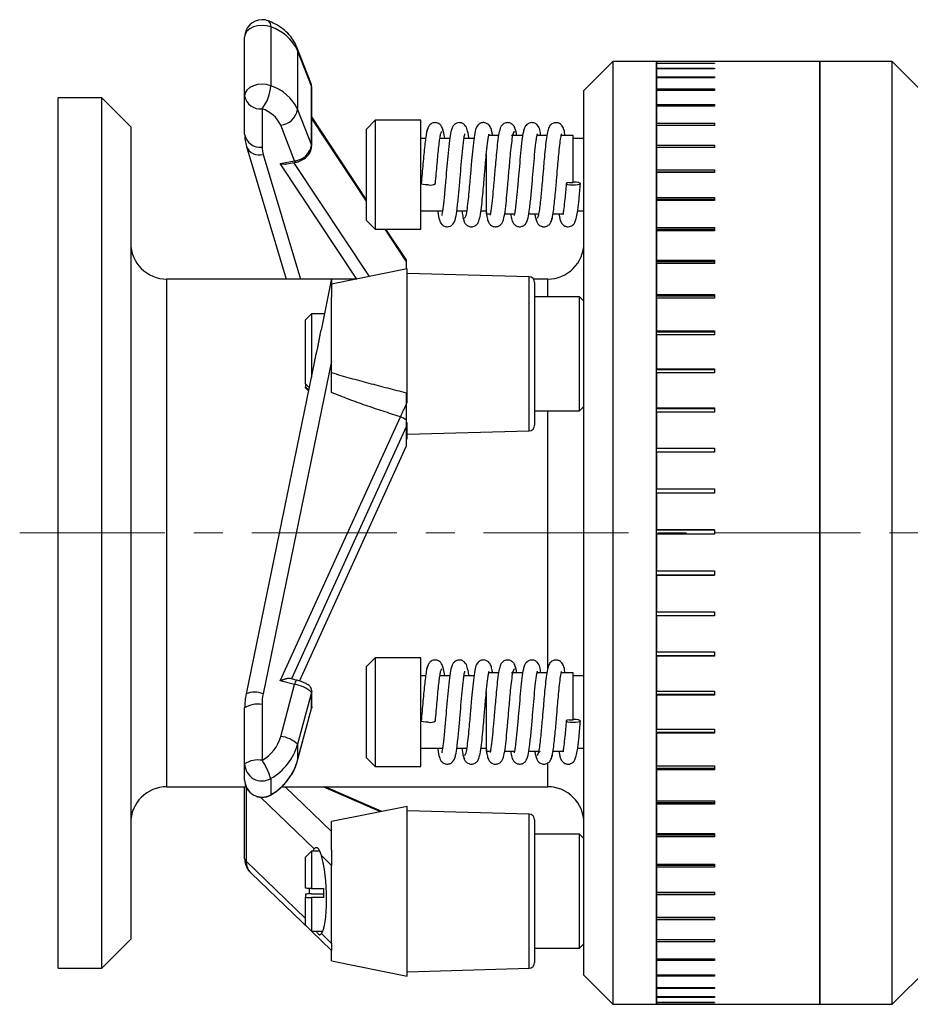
# Model space of a CAD drawing. Header units: inches. Extents: x 0.9 to 21.3, y 0.6 to 16.7.
# Tile 1 of 8: x 6.8 to 9.8, y 2.1 to 5.5. Entities that reach past the tile are written whole.
import ezdxf

# ---------------------------------------------------------------- set-up
doc = ezdxf.new("R2010")
doc.units = ezdxf.units.IN
doc.header["$MEASUREMENT"] = 0
doc.linetypes.add('CENTERX2', pattern=[0.8, 0.5, -0.1, 0.1, -0.1])

msp = doc.modelspace()

# ---------------------------------------------------------------- linework, layer by layer
at = {"color": 7, "linetype": 'Continuous', "lineweight": 25}
for p, q in [((7.6285, 5.488), (7.6285, 5.2853)), ((7.5385, 5.2504), (7.5385, 5.453)), ((7.7668, 5.2952), (7.7187, 5.4181)), ((7.7208, 5.4066), (7.7208, 5.2039)), ((7.769, 5.2836), (7.7208, 5.4066)), ((8.8085, 5.3686), (8.7085, 5.2686)), ((8.9585, 5.3686), (8.8085, 5.3686)), ((8.8085, 5.3686), (8.8085, 5.1509)), ((8.9585, 5.3686), (8.9585, 5.3633)), ((9.1584, 5.3686), (8.9585, 5.3686)), ((8.9585, 2.1186), (8.9585, 5.3686)), ((8.9585, 5.3633), (9.1584, 5.3633)), ((9.5215, 5.3686), (9.1584, 5.3686)), ((9.1584, 5.3686), (9.1584, 5.3686)), ((9.1584, 5.3633), (9.1584, 5.3621)), ((9.7715, 5.3686), (9.5215, 5.3686)), ((9.5215, 2.1186), (9.5215, 5.3686)), ((9.5215, 5.3686), (9.5215, 5.1528)), ((9.8965, 5.2436), (9.7715, 5.3686)), ((9.7715, 2.1186), (9.7715, 5.3686)), ((8.9585, 5.3621), (8.9585, 5.3458)), ((9.1584, 5.3621), (8.9585, 5.3621)), ((8.9585, 5.3458), (9.1584, 5.3458)), ((8.9585, 5.3432), (8.9585, 5.316)), ((9.1584, 5.3432), (8.9585, 5.3432)), ((9.1584, 5.3458), (9.1584, 5.3432)), ((8.9585, 5.316), (9.1584, 5.316)), ((8.9585, 5.3121), (8.9585, 5.2743)), ((9.1584, 5.3121), (8.9585, 5.3121)), ((9.1584, 5.316), (9.1584, 5.3121)), ((7.769, 5.081), (7.769, 5.2836)), ((7.7696, 5.0776), (7.7696, 5.2802)), ((8.7085, 5.0643), (8.7085, 5.2686)), ((8.9585, 5.2743), (9.1584, 5.2743)), ((8.9585, 5.2692), (8.9585, 5.2209)), ((9.1584, 5.2692), (8.9585, 5.2692)), ((9.1584, 5.2743), (9.1584, 5.2692)), ((7.0455, 5.2436), (6.8955, 5.2436)), ((6.8955, 2.2436), (6.8955, 5.2436)), ((7.1455, 5.1436), (7.0455, 5.2436)), ((7.0455, 2.2436), (7.0455, 5.2436)), ((7.5385, 5.118), (7.5385, 5.2504)), ((7.5985, 5.206), (7.5985, 5.0736)), ((7.7208, 5.2039), (7.769, 5.081)), ((8.9585, 5.2209), (9.1584, 5.2209)), ((8.9585, 5.2146), (8.9585, 5.1563)), ((9.1584, 5.2146), (8.9585, 5.2146)), ((9.1584, 5.2209), (9.1584, 5.2146)), ((7.9585, 4.8925), (7.7696, 5.1776)), ((7.9585, 4.8877), (7.7696, 5.1728)), ((7.9885, 5.1661), (7.9585, 5.1361)), ((8.146, 5.1661), (7.9885, 5.1661)), ((7.9885, 5.1661), (7.9885, 4.8849)), ((8.146, 4.7911), (8.146, 5.1661)), ((7.1455, 5.1436), (7.1455, 2.3436)), ((7.7109, 5.0263), (7.6628, 5.1493)), ((7.9585, 4.8999), (7.9585, 5.1361)), ((8.8085, 5.1509), (8.8085, 2.1186)), ((8.9585, 5.1563), (9.1584, 5.1563)), ((9.1584, 5.1488), (8.9585, 5.1488)), ((8.9585, 5.1488), (8.9585, 5.0809)), ((9.1584, 5.1563), (9.1584, 5.1488)), ((9.5215, 5.1528), (9.5215, 2.1186)), ((8.1624, 5.1036), (8.146, 5.1036)), ((8.2459, 5.1036), (8.2118, 5.1036)), ((8.3291, 5.1036), (8.295, 5.1036)), ((8.4141, 5.1136), (8.38, 5.1136)), ((8.4975, 5.1136), (8.4637, 5.1136)), ((8.5808, 5.1136), (8.5467, 5.1136)), ((8.6719, 5.1136), (8.63, 5.1136)), ((8.6719, 4.952), (8.6719, 5.1136)), ((8.7085, 5.1036), (8.6719, 5.1036)), ((7.5448, 5.0755), (7.6818, 4.6186)), ((8.7085, 2.2186), (8.7085, 5.0643)), ((8.9585, 5.0809), (9.1584, 5.0809)), ((9.1584, 5.0727), (8.9585, 5.0727)), ((8.9585, 5.0723), (8.9585, 4.9953)), ((9.1584, 5.0723), (8.9585, 5.0723)), ((9.1584, 5.0809), (9.1584, 5.0723)), ((7.6022, 5.0483), (7.7311, 4.6186)), ((7.6613, 5.0175), (7.7109, 5.0263)), ((8.3719, 4.8436), (8.3719, 5.0488)), ((7.9255, 4.6187), (7.6613, 5.0175)), ((7.6838, 5.016), (7.7144, 5.0214)), ((7.7071, 5.0202), (7.9675, 4.6272)), ((8.9585, 4.9953), (9.1584, 4.9953)), ((9.1584, 4.9953), (9.1584, 4.9857)), ((9.1584, 4.9877), (8.9585, 4.9877)), ((8.9585, 4.9857), (8.9585, 4.9003)), ((9.1584, 4.9857), (8.9585, 4.9857)), ((8.6578, 4.952), (8.6719, 4.952)), ((7.9585, 4.8211), (7.9585, 4.8999)), ((8.9585, 4.9003), (9.1584, 4.9003)), ((9.1584, 4.8932), (8.9585, 4.8932)), ((8.9585, 4.8897), (8.9585, 4.7964)), ((9.1584, 4.8897), (8.9585, 4.8897)), ((9.1584, 4.9003), (9.1584, 4.8897)), ((7.9885, 4.8849), (7.9885, 4.7911)), ((7.9585, 4.8211), (7.9885, 4.7911)), ((8.146, 4.8536), (8.2208, 4.8536)), ((8.2699, 4.8536), (8.3039, 4.8536)), ((8.2994, 4.829), (8.2994, 4.8311)), ((8.3533, 4.8536), (8.3719, 4.8536)), ((8.3709, 4.8536), (8.3719, 4.8473)), ((8.3719, 4.8436), (8.3858, 4.8436)), ((8.435, 4.8436), (8.4691, 4.8436)), ((8.5182, 4.8436), (8.5521, 4.8436)), ((8.5494, 4.829), (8.5494, 4.831)), ((8.6019, 4.8436), (8.6396, 4.8436)), ((8.6865, 4.8536), (8.7085, 4.8536)), ((7.9885, 4.7911), (8.146, 4.7911)), ((8.0954, 4.6811), (8.0225, 4.7911)), ((8.0954, 4.6858), (8.0256, 4.7911)), ((8.9585, 4.7964), (9.1584, 4.7964)), ((9.1584, 4.7899), (8.9585, 4.7899)), ((9.1584, 4.7964), (9.1584, 4.7849)), ((8.9585, 4.7849), (8.9585, 4.6845)), ((9.1584, 4.7849), (8.9585, 4.7849)), ((8.0954, 4.6858), (8.0954, 4.6811)), ((8.9585, 4.6845), (9.1584, 4.6845)), ((9.1584, 4.6845), (9.1584, 4.6722)), ((8.0985, 4.6536), (7.8385, 4.6011)), ((8.0954, 4.6811), (8.0954, 4.653)), ((8.0985, 4.1911), (8.0985, 4.6536)), ((9.1584, 4.6787), (8.9585, 4.6787)), ((8.9585, 4.6722), (8.9585, 4.5654)), ((9.1584, 4.6722), (8.9585, 4.6722)), ((7.8381, 4.6186), (7.2705, 4.6186)), ((7.2705, 2.8686), (7.2705, 4.6186)), ((7.8385, 4.6203), (7.802, 4.4431)), ((7.8385, 4.6201), (7.8385, 4.5565)), ((7.9252, 4.6186), (7.8385, 4.6186)), ((8.5191, 4.6267), (8.0985, 4.6386)), ((8.5191, 4.0956), (8.5191, 4.6267)), ((8.5835, 4.6186), (8.5345, 4.6186)), ((8.5835, 4.5576), (8.5835, 4.6186)), ((8.5385, 4.6067), (8.5385, 4.1206)), ((7.8385, 4.2963), (7.8385, 4.5565)), ((8.6935, 4.5576), (8.5385, 4.5576)), ((8.7085, 4.5426), (8.6935, 4.5576)), ((8.6935, 4.1646), (8.6935, 4.5576)), ((8.9585, 4.5654), (9.1584, 4.5654)), ((9.1584, 4.5604), (8.9585, 4.5604)), ((8.9585, 4.5525), (8.9585, 4.4401)), ((9.1584, 4.5525), (8.9585, 4.5525)), ((9.1584, 4.5654), (9.1584, 4.5525)), ((7.7685, 4.4986), (7.7485, 4.4786)), ((7.8134, 4.4986), (7.7685, 4.4986)), ((7.7685, 4.4986), (7.7685, 4.2807)), ((7.7485, 4.2571), (7.7485, 4.4786)), ((8.9585, 4.4401), (9.1584, 4.4401)), ((9.1584, 4.4359), (8.9585, 4.4359)), ((8.9585, 4.4265), (8.9585, 4.3095)), ((9.1584, 4.4265), (8.9585, 4.4265)), ((9.1584, 4.4401), (9.1584, 4.4265)), ((7.7798, 4.3356), (7.5435, 3.1892)), ((7.8385, 4.3353), (7.6022, 3.1892)), ((8.9585, 4.3095), (9.1584, 4.3095)), ((9.1584, 4.3061), (8.9585, 4.3061)), ((8.9585, 4.2954), (8.9585, 4.1746)), ((9.1584, 4.2954), (8.9585, 4.2954)), ((9.1584, 4.3095), (9.1584, 4.2954)), ((7.7485, 4.2571), (7.7485, 4.2464)), ((7.7485, 4.2436), (7.7485, 4.2464)), ((7.7485, 4.2436), (7.7587, 4.2334)), ((8.6935, 4.1646), (8.7085, 4.1796)), ((7.6613, 3.234), (8.0756, 4.1439)), ((8.5385, 4.1646), (8.6935, 4.1646)), ((8.5835, 3.2739), (8.5835, 4.1646)), ((8.9585, 4.1746), (9.1584, 4.1746)), ((9.1584, 4.172), (8.9585, 4.172)), ((8.9585, 4.1601), (8.9585, 4.0364)), ((9.1584, 4.1601), (8.9585, 4.1601)), ((9.1584, 4.1746), (9.1584, 4.1601)), ((8.0954, 4.1091), (7.7, 3.2406)), ((8.0954, 4.1335), (8.0954, 4.1091)), ((8.0954, 4.1091), (8.0954, 4.0753)), ((8.0985, 4.0747), (8.0985, 4.1241)), ((8.5385, 4.1206), (8.5385, 4.1156)), ((8.0954, 4.0753), (8.0954, 4.0415)), ((8.0985, 4.0836), (8.5191, 4.0956)), ((8.0985, 4.0686), (8.0985, 4.0747)), ((7.7273, 3.233), (8.0954, 4.0415)), ((7.7274, 3.233), (8.0954, 4.0412)), ((8.0954, 4.0692), (8.0985, 4.0686)), ((8.9585, 4.0364), (9.1584, 4.0364)), ((9.1584, 4.0346), (8.9585, 4.0346)), ((8.9585, 4.0216), (8.9585, 3.896)), ((9.1584, 4.0216), (8.9585, 4.0216)), ((9.1584, 4.0364), (9.1584, 4.0216)), ((8.9585, 3.896), (9.1584, 3.896)), ((9.1584, 3.8951), (8.9585, 3.8951)), ((8.9585, 3.881), (8.9585, 3.7544)), ((9.1584, 3.881), (8.9585, 3.881)), ((9.1584, 3.896), (9.1584, 3.881)), ((8.9585, 3.7544), (9.1584, 3.7544)), ((9.1584, 3.7544), (8.9585, 3.7544)), ((8.9585, 3.7394), (8.9585, 3.6127)), ((9.1584, 3.7394), (8.9585, 3.7394)), ((9.1584, 3.7544), (9.1584, 3.7394)), ((8.9585, 3.6127), (9.1584, 3.6127)), ((8.9585, 3.5986), (9.1584, 3.5986)), ((9.1584, 3.6127), (9.1584, 3.5978)), ((8.9585, 3.5978), (8.9585, 3.4721)), ((9.1584, 3.5978), (8.9585, 3.5978)), ((8.9585, 3.4721), (9.1584, 3.4721)), ((9.1584, 3.4721), (9.1584, 3.4573)), ((8.9585, 3.459), (9.1584, 3.459)), ((8.9585, 3.4573), (8.9585, 3.3335)), ((9.1584, 3.4573), (8.9585, 3.4573)), ((8.9585, 3.3335), (9.1584, 3.3335)), ((9.1584, 3.3335), (9.1584, 3.319)), ((7.9885, 3.3136), (7.9585, 3.2836)), ((8.146, 3.3136), (7.9885, 3.3136)), ((7.9885, 3.3136), (7.9885, 3.0324)), ((8.146, 2.9386), (8.146, 3.3136)), ((8.9585, 3.3215), (9.1584, 3.3215)), ((8.9585, 3.319), (8.9585, 3.198)), ((9.1584, 3.319), (8.9585, 3.319)), ((7.9585, 3.0474), (7.9585, 3.2836)), ((8.4141, 3.2611), (8.38, 3.2611)), ((8.4975, 3.2611), (8.4637, 3.2611)), ((8.5808, 3.2611), (8.5467, 3.2611)), ((8.6719, 3.2611), (8.63, 3.2611)), ((8.6719, 3.0995), (8.6719, 3.2611)), ((7.7109, 3.2212), (7.6613, 3.234)), ((7.7159, 3.2365), (7.6954, 3.2418)), ((8.1624, 3.2511), (8.146, 3.2511)), ((8.2459, 3.2511), (8.2118, 3.2511)), ((8.3291, 3.2511), (8.295, 3.2511)), ((8.7085, 3.2511), (8.6719, 3.2511)), ((7.6628, 3.0423), (7.7109, 3.2212)), ((7.769, 3.1941), (7.7208, 3.0152)), ((7.769, 3.1386), (7.769, 3.1941)), ((7.7696, 3.1436), (7.7696, 3.199)), ((8.3719, 2.9911), (8.3719, 3.1963)), ((8.9585, 3.198), (9.1584, 3.198)), ((9.1584, 3.198), (9.1584, 3.1839)), ((7.5435, 3.1892), (7.5434, 3.1887)), ((8.9585, 3.1873), (9.1584, 3.1873)), ((8.9585, 3.1839), (8.9585, 3.0666)), ((9.1584, 3.1839), (8.9585, 3.1839)), ((7.5385, 2.9476), (7.5385, 3.1402)), ((7.5985, 3.1524), (7.5985, 2.9598)), ((7.7208, 2.9598), (7.769, 3.1386)), ((7.7208, 2.9591), (7.7689, 3.138)), ((7.7689, 3.138), (7.769, 3.1386)), ((8.6578, 3.0995), (8.6719, 3.0995)), ((8.9585, 3.0666), (9.1584, 3.0666)), ((8.9585, 3.0572), (9.1584, 3.0572)), ((9.1584, 3.0666), (9.1584, 3.053)), ((7.9585, 2.9686), (7.9585, 3.0474)), ((7.9885, 3.0324), (7.9885, 2.9386)), ((8.9585, 3.053), (8.9585, 2.9405)), ((9.1584, 3.053), (8.9585, 3.053)), ((7.7208, 3.0152), (7.7208, 2.9598)), ((8.146, 3.0011), (8.2208, 3.0011)), ((8.2699, 3.0011), (8.3039, 3.0011)), ((8.3533, 3.0011), (8.3719, 3.0011)), ((8.3709, 3.0011), (8.3719, 2.9948)), ((8.3719, 2.9911), (8.3858, 2.9911)), ((8.435, 2.9911), (8.4691, 2.9911)), ((8.5182, 2.9911), (8.5521, 2.9911)), ((8.6019, 2.9911), (8.6396, 2.9911)), ((8.6865, 3.0011), (8.7085, 3.0011)), ((7.7208, 2.9591), (7.7208, 2.9598)), ((7.9585, 2.9686), (7.9885, 2.9386)), ((8.2994, 2.9765), (8.2994, 2.9786)), ((7.5385, 2.8922), (7.5385, 2.9476)), ((7.9885, 2.9386), (8.146, 2.9386)), ((8.5835, 2.8686), (8.5835, 2.9493)), ((8.9585, 2.9405), (9.1584, 2.9405)), ((8.9585, 2.9324), (9.1584, 2.9324)), ((8.9585, 2.9275), (8.9585, 2.8204)), ((9.1584, 2.9275), (8.9585, 2.9275)), ((9.1584, 2.9405), (9.1584, 2.9275)), ((7.6285, 2.8968), (7.6285, 2.8413)), ((7.2705, 2.8686), (7.5433, 2.8686)), ((7.5385, 2.6213), (7.5385, 2.8686)), ((7.5434, 2.8683), (7.5434, 2.6117)), ((7.6657, 2.8686), (8.5835, 2.8686)), ((7.6783, 2.8686), (7.8385, 2.7149)), ((8.0069, 2.7826), (7.809, 2.8686)), ((8.012, 2.7837), (7.8165, 2.8686)), ((7.7785, 2.6548), (7.5935, 2.8324)), ((7.6281, 2.84), (7.6285, 2.8413)), ((8.9585, 2.8204), (9.1584, 2.8204)), ((9.1584, 2.8204), (9.1584, 2.8081)), ((8.0985, 2.8011), (7.8385, 2.7486)), ((8.0985, 2.2161), (8.0985, 2.8011)), ((8.5191, 2.7742), (8.0985, 2.7861)), ((8.9585, 2.8138), (9.1584, 2.8138)), ((8.9585, 2.8081), (8.9585, 2.7074)), ((9.1584, 2.8081), (8.9585, 2.8081)), ((8.5191, 2.4572), (8.5191, 2.7742)), ((8.5385, 2.7542), (8.5385, 2.2631)), ((7.8385, 2.6497), (7.8385, 2.7486)), ((8.6935, 2.7051), (8.5385, 2.7051)), ((8.7085, 2.6901), (8.6935, 2.7051)), ((8.6935, 2.7049), (8.6935, 2.7051)), ((8.6935, 2.3121), (8.6935, 2.7049)), ((8.9585, 2.7074), (9.1584, 2.7074)), ((8.9585, 2.7023), (9.1584, 2.7023)), ((8.9585, 2.6959), (8.9585, 2.6022)), ((9.1584, 2.6959), (8.9585, 2.6959)), ((9.1584, 2.7074), (9.1584, 2.6959)), ((7.8385, 2.6497), (7.8385, 2.5973)), ((7.7685, 2.6461), (7.7485, 2.6261)), ((7.7485, 2.5186), (7.7485, 2.6261)), ((7.798, 2.6461), (7.7685, 2.6461)), ((7.7685, 2.6461), (7.7685, 2.5177)), ((7.8385, 2.5973), (7.8032, 2.6312)), ((7.5434, 2.6117), (7.7485, 2.4148)), ((7.8385, 2.5051), (7.8385, 2.5973)), ((8.9585, 2.6022), (9.1584, 2.6022)), ((8.9585, 2.5986), (9.1584, 2.5986)), ((8.9585, 2.5916), (8.9585, 2.5057)), ((9.1584, 2.5916), (8.9585, 2.5916)), ((9.1584, 2.6022), (9.1584, 2.5916)), ((7.5607, 2.5707), (7.7654, 2.3742)), ((7.7685, 2.5177), (7.811, 2.5177)), ((7.811, 2.4865), (7.811, 2.5177)), ((7.7485, 2.4986), (7.7485, 2.4874)), ((7.7485, 2.3911), (7.7485, 2.4874)), ((7.7685, 2.4996), (7.811, 2.4996)), ((7.811, 2.4865), (7.7685, 2.4865)), ((7.7685, 2.4865), (7.7685, 2.3711)), ((7.8385, 2.4206), (7.8385, 2.5051)), ((8.9585, 2.5057), (9.1584, 2.5057)), ((8.9585, 2.5037), (9.1584, 2.5037)), ((8.9585, 2.4961), (8.9585, 2.4187)), ((9.1584, 2.4961), (8.9585, 2.4961)), ((9.1584, 2.5057), (9.1584, 2.4961)), ((8.5191, 2.2431), (8.5191, 2.4572)), ((7.8385, 2.3285), (7.8385, 2.4206)), ((8.9585, 2.4187), (9.1584, 2.4187)), ((8.9585, 2.4182), (9.1584, 2.4182)), ((8.9585, 2.4101), (8.9585, 2.3417)), ((9.1584, 2.4101), (8.9585, 2.4101)), ((9.1584, 2.4187), (9.1584, 2.4101)), ((7.7485, 2.3911), (7.7685, 2.3711)), ((7.0455, 2.2436), (7.1455, 2.3436)), ((7.7685, 2.3711), (7.8081, 2.3711)), ((7.7686, 2.3711), (7.8385, 2.304)), ((7.8032, 2.3624), (7.8385, 2.3285)), ((7.8385, 2.3285), (7.8385, 2.3043)), ((8.5385, 2.3121), (8.6935, 2.3121)), ((8.6935, 2.3121), (8.7085, 2.3271)), ((8.9585, 2.3417), (9.1584, 2.3417)), ((8.9585, 2.3342), (8.9585, 2.2755)), ((9.1584, 2.3342), (8.9585, 2.3342)), ((9.1584, 2.3417), (9.1584, 2.3342)), ((7.8385, 2.2686), (7.8385, 2.3043)), ((8.9585, 2.2755), (9.1584, 2.2755)), ((9.1584, 2.2755), (9.1584, 2.2691)), ((6.8955, 2.2436), (7.0455, 2.2436)), ((7.8385, 2.2686), (8.0985, 2.2161)), ((8.0985, 2.2311), (8.5191, 2.2431)), ((8.9585, 2.2691), (8.9585, 2.2203)), ((9.1584, 2.2691), (8.9585, 2.2691)), ((9.7715, 2.1186), (9.8965, 2.2436)), ((8.7085, 2.2186), (8.8085, 2.1186)), ((8.9585, 2.2203), (9.1584, 2.2203)), ((8.9585, 2.2152), (8.9585, 2.1768)), ((9.1584, 2.2152), (8.9585, 2.2152)), ((9.1584, 2.2203), (9.1584, 2.2152)), ((8.9585, 2.1768), (9.1584, 2.1768)), ((8.9585, 2.1729), (8.9585, 2.1452)), ((9.1584, 2.1729), (8.9585, 2.1729)), ((9.1584, 2.1768), (9.1584, 2.1729)), ((8.9585, 2.1452), (9.1584, 2.1452)), ((8.9585, 2.1426), (8.9585, 2.1258)), ((9.1584, 2.1426), (8.9585, 2.1426)), ((9.1584, 2.1452), (9.1584, 2.1426)), ((8.8085, 2.1186), (8.9585, 2.1186)), ((8.9585, 2.1258), (9.1584, 2.1258)), ((8.9585, 2.1244), (8.9585, 2.1186)), ((9.1584, 2.1244), (8.9585, 2.1244)), ((9.1584, 2.1186), (8.9585, 2.1186)), ((8.9585, 2.1186), (9.1584, 2.1186)), ((9.1584, 2.1258), (9.1584, 2.1244)), ((9.1584, 2.1186), (9.5215, 2.1186)), ((9.1584, 2.1186), (9.1584, 2.1186)), ((9.5215, 2.1186), (9.7715, 2.1186))]:
    msp.add_line(p, q, dxfattribs=at)
at = {"color": 7, "linetype": 'CENTERX2', "lineweight": 18}
msp.add_line((6.7627, 3.7436), (11.3643, 3.7436), dxfattribs=at)
at = {"color": 7, "linetype": 'Continuous', "lineweight": 25, "flags": 128}
for points in [[(7.6285, 5.488), (7.6141, 5.492), (7.5985, 5.4934), (7.583, 5.492), (7.5685, 5.488), (7.5561, 5.4816), (7.5465, 5.4732), (7.5405, 5.4635), (7.5385, 5.453)], [(7.7208, 5.4066), (7.7197, 5.415), (7.7187, 5.4182)], [(7.6285, 5.2853), (7.6141, 5.2894), (7.5985, 5.2908), (7.583, 5.2894), (7.5685, 5.2854), (7.5561, 5.279), (7.5465, 5.2706), (7.5405, 5.2608), (7.5385, 5.2504)], [(7.769, 5.2836), (7.7678, 5.2921), (7.7668, 5.2952)], [(7.7696, 5.2802), (7.7696, 5.281), (7.769, 5.2836)], [(7.7696, 5.0776), (7.7696, 5.0784), (7.769, 5.081)], [(7.7144, 5.0214), (7.7138, 5.0216), (7.7129, 5.0225), (7.7119, 5.0241), (7.7109, 5.0263)], [(8.1719, 4.9433), (8.1626, 4.9436), (8.1546, 4.9447), (8.1493, 4.9462), (8.1474, 4.9481), (8.1474, 4.9482)], [(8.6578, 4.952), (8.6511, 4.9506), (8.6477, 4.9488), (8.6483, 4.9468), (8.6527, 4.9451), (8.6602, 4.9439), (8.6696, 4.9433), (8.6794, 4.9435), (8.688, 4.9444), (8.694, 4.946), (8.6964, 4.9479), (8.6949, 4.9498), (8.6897, 4.9514), (8.6816, 4.9525), (8.6719, 4.9529)], [(7.7696, 3.1992), (7.7696, 3.1978), (7.769, 3.1941)], [(7.7696, 3.1436), (7.7696, 3.1424), (7.769, 3.1386)], [(8.1719, 3.0908), (8.1626, 3.0911), (8.1546, 3.0922), (8.1493, 3.0937), (8.1474, 3.0956), (8.1474, 3.0957)], [(8.6578, 3.0995), (8.6511, 3.0981), (8.6477, 3.0963), (8.6483, 3.0943), (8.6527, 3.0926), (8.6602, 3.0914), (8.6696, 3.0908), (8.6794, 3.091), (8.688, 3.0919), (8.694, 3.0935), (8.6964, 3.0954), (8.6949, 3.0973), (8.6897, 3.0989), (8.6816, 3.1), (8.6719, 3.1004)]]:
    msp.add_lwpolyline(points, dxfattribs=at)
at = {"color": 7, "linetype": 'Continuous', "lineweight": 25}
for centre, radius, start, end in [((7.5985, 5.453), 0.06, 90, 180), ((7.5985, 5.453), 0.06, 68.7136, 90), ((7.608, 5.492), 0.021, 349.0519, 54.051), ((7.5803, 5.3403), 0.1554, 25.2593, 71.9135), ((7.4907, 5.2922), 0.138, 321.3481, 357.1482), ((7.5803, 5.1376), 0.1554, 25.2593, 71.9135), ((7.5917, 5.2596), 0.054, 189.8002, 277.2315), ((7.5649, 5.1031), 0.1083, 25.2593, 71.9135), ((7.6564, 5.2142), 0.0652, 275.6135, 350.9721), ((7.5917, 5.1272), 0.054, 189.8002, 277.2315), ((7.5891, 5.0949), 0.0484, 203.6934, 285.7522), ((7.6864, 5.0738), 0.0879, 180.0782, 196.81), ((7.7046, 5.0912), 0.0652, 275.6135, 350.9721), ((8.1778, 4.9782), 0.0354, 260.4473, 301.7557), ((7.2705, 4.7436), 0.125, 180, 270), ((8.5835, 4.7436), 0.125, 270, 0), ((8.5185, 4.6067), 0.02, 0, 88.3727), ((8.0233, 4.0215), 0.1332, 57.2282, 66.8488), ((8.5185, 4.1156), 0.02, 271.6273, 0), ((7.7933, 3.2028), 0.0844, 156.4539, 167.4156), ((7.5729, 3.115), 0.0798, 68.429, 111.6245), ((7.6993, 3.1206), 0.1012, 46.5173, 83.3924), ((7.7784, 3.1402), 0.2399, 168.3496, 179.9981), ((7.7808, 3.1524), 0.1824, 168.3496, 179.9981), ((7.5841, 3.0691), 0.0845, 80.1943, 122.6839), ((8.1778, 3.1257), 0.0354, 260.4473, 301.7557), ((7.532, 3.0779), 0.1356, 299.3676, 344.7767), ((7.6512, 2.9417), 0.1012, 46.5173, 83.3924), ((7.5332, 3.0663), 0.1945, 299.3676, 344.7767), ((7.5841, 2.8765), 0.0845, 80.1943, 122.6839), ((7.385, 2.8192), 0.2556, 17.6589, 33.3555), ((7.5332, 3.0108), 0.1945, 299.3676, 344.7767), ((7.5985, 2.9487), 0.06, 180.992, 300.1019), ((7.5985, 2.8922), 0.06, 180, 299.5462), ((7.5985, 2.8932), 0.06, 180.992, 300.1019), ((7.2705, 2.7436), 0.125, 90, 180), ((8.5835, 2.7436), 0.125, 0, 90), ((8.5185, 2.7542), 0.02, 0, 88.3727), ((7.5521, 2.6222), 0.0137, 184.047, 230.5134), ((7.6, 2.6114), 0.0566, 179.6906, 225.9947), ((8.5185, 2.2631), 0.02, 271.6273, 0)]:
    msp.add_arc(centre, radius, start, end, dxfattribs=at)
for start_param, end_param in [(0.216349, 0.403089), (3.357941, 5.660734), (1.497518, 1.625255)]:
    msp.add_ellipse((7.7908, 2.5086), major_axis=(-0.0061, 0.15), ratio=0.197728, start_param=start_param, end_param=end_param, dxfattribs=at)
for points, knots in [([(7.7187, 5.4181), (7.7159, 5.4244), (7.7091, 5.4396), (7.6929, 5.4612), (7.6702, 5.4822), (7.6455, 5.4982), (7.6277, 5.5057), (7.6203, 5.5089)], [0, 0, 0, 0, 0.154933, 0.37468, 0.59941, 0.832167, 1, 1, 1, 1]), ([(7.7696, 5.2802), (7.7695, 5.2843), (7.7694, 5.2898), (7.7667, 5.2944), (7.766, 5.2956)], [0, 0, 0, 0, 0.741096, 1, 1, 1, 1]), ([(8.1716, 5.1393), (8.1705, 5.1383), (8.1684, 5.1362), (8.1654, 5.1234), (8.1623, 5.1043), (8.1593, 5.0791), (8.1563, 5.0495), (8.1533, 5.0166), (8.1504, 4.9821), (8.1484, 4.9595), (8.1474, 4.9482)], [0, 0, 0, 0, 0.12716, 0.253683, 0.379558, 0.504821, 0.629487, 0.753517, 0.877081, 1, 1, 1, 1]), ([(8.2232, 5.1288), (8.2221, 5.1345), (8.2202, 5.1439), (8.2103, 5.1544), (8.1986, 5.159), (8.1854, 5.1572), (8.175, 5.1494), (8.1692, 5.139), (8.1681, 5.132), (8.1676, 5.1287)], [0, 0, 0, 0, 0.203437, 0.32908, 0.469781, 0.61699, 0.758537, 0.886466, 1, 1, 1, 1]), ([(8.1964, 4.948), (8.1974, 4.9594), (8.1994, 4.9821), (8.2023, 5.016), (8.2052, 5.0477), (8.208, 5.0757), (8.2108, 5.0988), (8.2136, 5.1157), (8.2164, 5.1262), (8.2182, 5.1271), (8.2191, 5.1275)], [0, 0, 0, 0, 0.127237, 0.25396, 0.379931, 0.505313, 0.630027, 0.754048, 0.877381, 1, 1, 1, 1]), ([(8.3117, 5.1036), (8.3116, 5.1046), (8.3099, 5.1185), (8.307, 5.1316), (8.3017, 5.1471), (8.2899, 5.1565), (8.279, 5.1587), (8.2709, 5.1572), (8.2637, 5.1537), (8.2574, 5.1478), (8.2524, 5.1383), (8.249, 5.1251), (8.2446, 5.0975), (8.2402, 5.0557), (8.2359, 5.0085), (8.2318, 4.9596), (8.2274, 4.9095), (8.2236, 4.8728), (8.2206, 4.8518), (8.2191, 4.8427), (8.218, 4.8384), (8.2181, 4.8383), (8.2181, 4.8382)], [0, 0, 0, 0, 0.006627, 0.094624, 0.158436, 0.183788, 0.206082, 0.221738, 0.231547, 0.253615, 0.285477, 0.344524, 0.432001, 0.522892, 0.604762, 0.682121, 0.76935, 0.867095, 0.9151, 0.95449, 0.985365, 1, 1, 1, 1]), ([(8.2283, 5.1036), (8.227, 5.1125), (8.224, 5.1331), (8.2209, 5.1371), (8.2192, 5.1394)], [0, 0, 0, 0, 0.429614, 1, 1, 1, 1]), ([(8.3932, 5.1136), (8.3925, 5.1184), (8.3907, 5.1303), (8.3882, 5.1387), (8.3833, 5.1479), (8.3771, 5.1537), (8.3699, 5.1572), (8.3619, 5.1588), (8.351, 5.1565), (8.339, 5.147), (8.3338, 5.1322), (8.3294, 5.1087), (8.325, 5.0709), (8.3216, 5.0348), (8.3192, 5.007), (8.3173, 4.9848), (8.315, 4.9582), (8.3122, 4.9265), (8.309, 4.892), (8.3052, 4.8595), (8.301, 4.8339), (8.2982, 4.8312), (8.2967, 4.8298)], [0, 0, 0, 0, 0.037717, 0.09474, 0.124797, 0.145643, 0.155112, 0.17045, 0.192508, 0.217012, 0.278351, 0.363945, 0.450837, 0.525351, 0.558199, 0.592153, 0.635926, 0.689678, 0.753236, 0.826355, 0.908731, 1, 1, 1, 1]), ([(8.3725, 4.8436), (8.3732, 4.8391), (8.375, 4.8275), (8.3774, 4.8191), (8.3824, 4.8094), (8.3887, 4.8035), (8.3959, 4.8), (8.404, 4.7985), (8.4149, 4.8007), (8.4267, 4.8101), (8.432, 4.825), (8.4364, 4.8486), (8.4408, 4.8862), (8.4442, 4.9221), (8.4466, 4.9498), (8.4485, 4.972), (8.4508, 4.9986), (8.4535, 5.0303), (8.4568, 5.0648), (8.4606, 5.0974), (8.4647, 5.1232), (8.4676, 5.126), (8.4691, 5.1275)], [0, 0, 0, 0, 0.035441, 0.092865, 0.123851, 0.145312, 0.154851, 0.170077, 0.191758, 0.216413, 0.278471, 0.364049, 0.450581, 0.524901, 0.557712, 0.591728, 0.635577, 0.689399, 0.753023, 0.826208, 0.908653, 1, 1, 1, 1]), ([(8.418, 5.131), (8.4175, 5.1299), (8.4153, 5.1258), (8.4119, 5.1016), (8.408, 5.067), (8.4046, 5.0306), (8.4017, 4.9981), (8.3994, 4.9712), (8.3975, 4.9488), (8.3951, 4.9212), (8.3918, 4.8866), (8.3882, 4.858), (8.386, 4.8436), (8.3845, 4.8387), (8.3852, 4.8394), (8.3853, 4.8395)], [0, 0, 0, 0, 0.047989, 0.176793, 0.289437, 0.386244, 0.467456, 0.533292, 0.584323, 0.633676, 0.744811, 0.871988, 0.936229, 0.990505, 1, 1, 1, 1]), ([(8.4732, 5.1288), (8.4721, 5.1345), (8.4702, 5.1439), (8.4603, 5.1544), (8.4486, 5.159), (8.4354, 5.1572), (8.425, 5.1494), (8.4192, 5.139), (8.4181, 5.132), (8.4176, 5.1287)], [0, 0, 0, 0, 0.20343, 0.3290699, 0.469768, 0.6169768, 0.7585262, 0.8864589, 1, 1, 1, 1]), ([(8.4664, 5.1282), (8.4665, 5.127), (8.4668, 5.1247), (8.4648, 5.1188), (8.4606, 5.1151), (8.4584, 5.1132)], [0, 0, 0, 0, 0.314893, 0.650811, 1, 1, 1, 1]), ([(8.56, 5.1136), (8.5588, 5.1207), (8.5564, 5.1346), (8.5517, 5.147), (8.5399, 5.1565), (8.529, 5.1587), (8.5209, 5.1572), (8.5137, 5.1537), (8.5074, 5.1478), (8.5024, 5.1383), (8.499, 5.1251), (8.4946, 5.0975), (8.4902, 5.0557), (8.4859, 5.0085), (8.4818, 4.9596), (8.4774, 4.9095), (8.4736, 4.8728), (8.4706, 4.8518), (8.4691, 4.8427), (8.468, 4.8384), (8.4681, 4.8383), (8.4681, 4.8382)], [0, 0, 0, 0, 0.067116, 0.132868, 0.15899, 0.181961, 0.198092, 0.208199, 0.230938, 0.263768, 0.324609, 0.414744, 0.508397, 0.592755, 0.672465, 0.762343, 0.863058, 0.912521, 0.953108, 0.984921, 1, 1, 1, 1]), ([(8.4767, 5.1136), (8.4759, 5.1185), (8.4735, 5.1348), (8.4709, 5.1375), (8.4692, 5.1394)], [0, 0, 0, 0, 0.302225, 1, 1, 1, 1]), ([(8.6434, 5.1136), (8.6429, 5.1167), (8.6407, 5.1311), (8.6395, 5.1383), (8.631, 5.1503), (8.6244, 5.1555), (8.615, 5.1586), (8.605, 5.1577), (8.5934, 5.1518), (8.5862, 5.1401), (8.5822, 5.1245), (8.5784, 5.1005), (8.5747, 5.0678), (8.5715, 5.0335), (8.5683, 4.9972), (8.5646, 4.9532), (8.5608, 4.9104), (8.5571, 4.8752), (8.5539, 4.8506), (8.5503, 4.8324), (8.5479, 4.8307), (8.5467, 4.8298)], [0, 0, 0, 0, 0.023958, 0.112102, 0.132216, 0.148719, 0.168746, 0.185995, 0.205549, 0.250464, 0.310407, 0.385375, 0.455639, 0.517483, 0.571432, 0.638826, 0.733112, 0.790382, 0.85408, 0.924026, 1, 1, 1, 1]), ([(7.5385, 5.118), (7.5388, 5.1109), (7.5393, 5.0965), (7.5429, 5.0825), (7.5448, 5.0755)], [0, 0, 0, 0, 0.497483, 1, 1, 1, 1]), ([(8.2041, 4.8536), (8.2042, 4.8526), (8.2059, 4.8386), (8.2088, 4.8256), (8.214, 4.8101), (8.226, 4.8007), (8.2369, 4.7985), (8.2449, 4.8001), (8.2521, 4.8035), (8.2583, 4.8094), (8.2632, 4.8184), (8.2667, 4.8314), (8.2713, 4.8598), (8.2759, 4.9042), (8.2804, 4.9545), (8.2845, 5.0033), (8.2887, 5.0501), (8.2923, 5.0842), (8.2951, 5.1047), (8.2967, 5.1143), (8.2979, 5.1189), (8.2978, 5.1191), (8.2978, 5.1192)], [0, 0, 0, 0, 0.006739, 0.094881, 0.158046, 0.18328, 0.205993, 0.221788, 0.231538, 0.253006, 0.283957, 0.342678, 0.430835, 0.529061, 0.616448, 0.693952, 0.774905, 0.864959, 0.912087, 0.952054, 0.98361, 1, 1, 1, 1]), ([(8.3477, 4.8261), (8.3483, 4.8272), (8.3504, 4.8312), (8.3538, 4.8551), (8.3578, 4.8896), (8.3612, 4.9259), (8.364, 4.9584), (8.3663, 4.9853), (8.3682, 5.0077), (8.3707, 5.0353), (8.374, 5.0701), (8.3775, 5.0989), (8.3798, 5.1135), (8.3813, 5.1184), (8.3806, 5.1178), (8.3805, 5.1177)], [0, 0, 0, 0, 0.04731, 0.175926, 0.288415, 0.385104, 0.466238, 0.532037, 0.583045, 0.632314, 0.743426, 0.87077, 0.935215, 0.989485, 1, 1, 1, 1]), ([(8.4559, 4.8436), (8.4571, 4.8365), (8.4594, 4.8226), (8.464, 4.8102), (8.476, 4.8007), (8.4869, 4.7985), (8.4949, 4.8001), (8.5021, 4.8035), (8.5083, 4.8094), (8.5132, 4.8184), (8.5167, 4.8314), (8.5213, 4.8598), (8.5259, 4.9042), (8.5304, 4.9545), (8.5345, 5.0033), (8.5387, 5.0501), (8.5423, 5.0842), (8.5451, 5.1047), (8.5467, 5.1143), (8.5479, 5.1189), (8.5478, 5.1191), (8.5478, 5.1192)], [0, 0, 0, 0, 0.0674044, 0.1324862, 0.158486, 0.1818899, 0.198164, 0.208211, 0.23033, 0.2622209, 0.3227237, 0.4135566, 0.5147636, 0.6048031, 0.6846596, 0.7680701, 0.860858, 0.9094174, 0.9505976, 0.9831117, 1, 1, 1, 1]), ([(8.5942, 4.8178), (8.5956, 4.8197), (8.5984, 4.8232), (8.6023, 4.8445), (8.6058, 4.8715), (8.6089, 4.9014), (8.6116, 4.9306), (8.6144, 4.9633), (8.6173, 4.9974), (8.6205, 5.0336), (8.6237, 5.0667), (8.6271, 5.0963), (8.6297, 5.113), (8.6311, 5.1182), (8.6306, 5.1179), (8.6305, 5.1178)], [0, 0, 0, 0, 0.110054, 0.209819, 0.299516, 0.379326, 0.449431, 0.50994, 0.602415, 0.675903, 0.75959, 0.853382, 0.949765, 0.98985, 1, 1, 1, 1]), ([(7.7144, 5.0214), (7.7181, 5.0223), (7.7285, 5.0246), (7.7445, 5.0328), (7.7589, 5.0462), (7.7679, 5.0617), (7.7691, 5.0725), (7.7696, 5.0776)], [0, 0, 0, 0, 0.130013, 0.360412, 0.596161, 0.809106, 1, 1, 1, 1]), ([(7.6613, 5.0175), (7.6614, 5.0175), (7.664, 5.0169), (7.6691, 5.0158), (7.6761, 5.0154), (7.681, 5.0155), (7.6833, 5.016), (7.6838, 5.0161)], [0, 0, 0, 0, 0.008853, 0.334223, 0.666285, 0.929702, 1, 1, 1, 1]), ([(8.6224, 4.8436), (8.623, 4.8397), (8.6245, 4.8296), (8.6271, 4.8207), (8.6303, 4.8129), (8.6355, 4.8062), (8.6411, 4.8021), (8.6475, 4.7996), (8.6544, 4.7987), (8.6631, 4.8003), (8.6706, 4.805), (8.6757, 4.8109), (8.6794, 4.8186), (8.6833, 4.8327), (8.6873, 4.857), (8.6918, 4.8954), (8.6948, 4.9296), (8.6964, 4.948)], [0, 0, 0, 0, 0.056525, 0.147869, 0.20476, 0.24072, 0.270005, 0.285728, 0.310082, 0.341882, 0.374116, 0.413286, 0.478266, 0.570072, 0.688049, 0.83156, 1, 1, 1, 1]), ([(8.6474, 4.9482), (8.6458, 4.9298), (8.6429, 4.8964), (8.6389, 4.8624), (8.6371, 4.8464), (8.6354, 4.8405), (8.6365, 4.8412), (8.6366, 4.8412)], [0, 0, 0, 0, 0.3397014, 0.6172508, 0.8337435, 0.9911946, 1, 1, 1, 1]), ([(8.2875, 4.8536), (8.2888, 4.8449), (8.2918, 4.8243), (8.2948, 4.8202), (8.2966, 4.8179)], [0, 0, 0, 0, 0.424921, 1, 1, 1, 1]), ([(8.2926, 4.8285), (8.2937, 4.8227), (8.2956, 4.8133), (8.3055, 4.8028), (8.3172, 4.7982), (8.3304, 4.8), (8.3408, 4.8078), (8.3466, 4.8181), (8.3477, 4.8252), (8.3482, 4.8285)], [0, 0, 0, 0, 0.204097, 0.3298985, 0.4706481, 0.6177991, 0.7591832, 0.8868436, 1, 1, 1, 1]), ([(8.5391, 4.8436), (8.5399, 4.8388), (8.5423, 4.8226), (8.5448, 4.8198), (8.5466, 4.8179)], [0, 0, 0, 0, 0.296269, 1, 1, 1, 1]), ([(8.5426, 4.8285), (8.5437, 4.8227), (8.5456, 4.8133), (8.5555, 4.8028), (8.5672, 4.7982), (8.5804, 4.8), (8.5908, 4.8078), (8.5966, 4.8181), (8.5977, 4.8252), (8.5982, 4.8285)], [0, 0, 0, 0, 0.204098, 0.3299, 0.47065, 0.617801, 0.759184, 0.886844, 1, 1, 1, 1]), ([(7.7798, 4.3355), (7.7802, 4.3374), (7.7814, 4.3434), (7.7838, 4.3536), (7.7867, 4.3662), (7.7896, 4.3788), (7.7923, 4.3913), (7.7947, 4.4037), (7.797, 4.416), (7.7991, 4.4276), (7.8007, 4.4367), (7.8017, 4.4416), (7.802, 4.4431)], [0, 0, 0, 0, 0.05086, 0.161495, 0.274409, 0.388094, 0.500075, 0.612857, 0.728176, 0.844372, 0.951131, 1, 1, 1, 1]), ([(7.8385, 4.2963), (7.8597, 4.29), (7.9022, 4.2774), (7.9664, 4.2601), (8.0308, 4.2433), (8.0738, 4.2325), (8.0954, 4.2271)], [0, 0, 0, 0, 0.2498459, 0.4997854, 0.7498806, 1, 1, 1, 1]), ([(7.8385, 4.2275), (7.8385, 4.2315), (7.8385, 4.2395), (7.8385, 4.2518), (7.8385, 4.2643), (7.8385, 4.2759), (7.8385, 4.2866), (7.8385, 4.293), (7.8385, 4.2963)], [0, 0, 0, 0, 0.1752586, 0.3517318, 0.5320512, 0.7137113, 0.8565113, 1, 1, 1, 1]), ([(7.7612, 4.2451), (7.7592, 4.2469), (7.755, 4.2509), (7.7508, 4.2549), (7.7485, 4.2571)], [0, 0, 0, 0, 0.45607, 1, 1, 1, 1]), ([(7.7485, 4.2464), (7.7508, 4.2442), (7.7544, 4.2408), (7.758, 4.2374), (7.7593, 4.2361)], [0, 0, 0, 0, 0.637089, 1, 1, 1, 1]), ([(8.0756, 4.1439), (8.0557, 4.1503), (8.0157, 4.1629), (7.9562, 4.1831), (7.8969, 4.2042), (7.858, 4.2197), (7.8385, 4.2275)], [0, 0, 0, 0, 0.249774, 0.499607, 0.749719, 1, 1, 1, 1]), ([(8.0954, 4.2271), (8.0954, 4.2239), (8.0954, 4.2175), (8.0954, 4.2074), (8.0954, 4.1969), (8.0954, 4.1897), (8.0954, 4.1861)], [0, 0, 0, 0, 0.245828, 0.49329, 0.745796, 1, 1, 1, 1]), ([(8.0756, 4.1439), (8.0765, 4.1456), (8.0789, 4.1507), (8.0831, 4.1594), (8.088, 4.17), (8.0922, 4.1789), (8.0946, 4.1843), (8.0954, 4.1861)], [0, 0, 0, 0, 0.122269, 0.367992, 0.617909, 0.872146, 1, 1, 1, 1]), ([(8.0954, 4.1861), (8.0954, 4.1837), (8.0954, 4.1788), (8.0954, 4.1707), (8.0954, 4.1619), (8.0954, 4.1524), (8.0954, 4.1429), (8.0954, 4.1366), (8.0954, 4.1335)], [0, 0, 0, 0, 0.139696, 0.279414, 0.459527, 0.639644, 0.819739, 1, 1, 1, 1]), ([(8.2232, 3.2763), (8.2221, 3.282), (8.2202, 3.2914), (8.2103, 3.3019), (8.1986, 3.3065), (8.1854, 3.3047), (8.175, 3.2969), (8.1692, 3.2865), (8.1681, 3.2795), (8.1676, 3.2762)], [0, 0, 0, 0, 0.203437, 0.32908, 0.469781, 0.61699, 0.758537, 0.886466, 1, 1, 1, 1]), ([(8.3117, 3.2511), (8.3116, 3.2521), (8.3099, 3.266), (8.307, 3.2791), (8.3017, 3.2946), (8.2899, 3.304), (8.279, 3.3062), (8.2709, 3.3047), (8.2637, 3.3012), (8.2574, 3.2953), (8.2524, 3.2858), (8.249, 3.2726), (8.2446, 3.245), (8.2402, 3.2032), (8.2359, 3.156), (8.2318, 3.1071), (8.2274, 3.057), (8.2236, 3.0203), (8.2206, 2.9993), (8.2191, 2.9902), (8.218, 2.9859), (8.2181, 2.9858), (8.2181, 2.9857)], [0, 0, 0, 0, 0.0066269, 0.0946241, 0.1584357, 0.1837878, 0.2060817, 0.2217384, 0.2315469, 0.2536152, 0.2854771, 0.3445239, 0.4320006, 0.5228918, 0.6047617, 0.6821214, 0.7693495, 0.8670952, 0.9151002, 0.9544903, 0.9853651, 1, 1, 1, 1]), ([(8.3932, 3.2611), (8.3925, 3.2659), (8.3907, 3.2778), (8.3882, 3.2862), (8.3833, 3.2954), (8.3771, 3.3012), (8.3699, 3.3047), (8.3619, 3.3063), (8.351, 3.304), (8.339, 3.2945), (8.3338, 3.2797), (8.3294, 3.2562), (8.325, 3.2184), (8.3216, 3.1823), (8.3192, 3.1545), (8.3173, 3.1323), (8.315, 3.1057), (8.3122, 3.074), (8.309, 3.0395), (8.3052, 3.007), (8.301, 2.9814), (8.2982, 2.9787), (8.2967, 2.9773)], [0, 0, 0, 0, 0.037717, 0.09474, 0.124797, 0.145643, 0.155112, 0.17045, 0.192508, 0.217012, 0.278351, 0.363945, 0.450837, 0.525351, 0.558199, 0.592153, 0.635926, 0.689678, 0.753236, 0.826355, 0.908731, 1, 1, 1, 1]), ([(8.4732, 3.2763), (8.4721, 3.282), (8.4702, 3.2914), (8.4603, 3.3019), (8.4486, 3.3065), (8.4354, 3.3047), (8.425, 3.2969), (8.4192, 3.2865), (8.4181, 3.2795), (8.4176, 3.2762)], [0, 0, 0, 0, 0.20343, 0.32907, 0.469768, 0.616977, 0.758526, 0.886459, 1, 1, 1, 1]), ([(8.56, 3.2611), (8.5588, 3.2682), (8.5564, 3.2821), (8.5517, 3.2945), (8.5399, 3.304), (8.529, 3.3062), (8.5209, 3.3047), (8.5137, 3.3012), (8.5074, 3.2953), (8.5024, 3.2858), (8.499, 3.2726), (8.4946, 3.245), (8.4902, 3.2032), (8.4859, 3.156), (8.4818, 3.1071), (8.4774, 3.057), (8.4736, 3.0203), (8.4706, 2.9993), (8.4691, 2.9902), (8.468, 2.9859), (8.4681, 2.9858), (8.4681, 2.9857)], [0, 0, 0, 0, 0.067116, 0.132868, 0.15899, 0.181961, 0.198092, 0.208199, 0.230938, 0.263768, 0.324609, 0.414744, 0.508397, 0.592755, 0.672465, 0.762343, 0.863058, 0.912521, 0.953108, 0.984921, 1, 1, 1, 1]), ([(8.6434, 3.2611), (8.6429, 3.2642), (8.6407, 3.2786), (8.6395, 3.2858), (8.631, 3.2978), (8.6244, 3.303), (8.615, 3.3061), (8.605, 3.3052), (8.5934, 3.2993), (8.5862, 3.2876), (8.5822, 3.272), (8.5784, 3.248), (8.5747, 3.2153), (8.5715, 3.181), (8.5683, 3.1447), (8.5646, 3.1007), (8.5608, 3.0579), (8.5571, 3.0227), (8.5539, 2.9981), (8.5503, 2.9799), (8.5479, 2.9782), (8.5467, 2.9773)], [0, 0, 0, 0, 0.023958, 0.112102, 0.132216, 0.148719, 0.168746, 0.185995, 0.205549, 0.250464, 0.310407, 0.385375, 0.455639, 0.517483, 0.571432, 0.638826, 0.733112, 0.790382, 0.85408, 0.924026, 1, 1, 1, 1]), ([(8.1716, 3.2868), (8.1705, 3.2858), (8.1684, 3.2837), (8.1654, 3.2709), (8.1623, 3.2518), (8.1593, 3.2266), (8.1563, 3.197), (8.1533, 3.1641), (8.1504, 3.1296), (8.1484, 3.107), (8.1474, 3.0957)], [0, 0, 0, 0, 0.12716, 0.253683, 0.379558, 0.504821, 0.629487, 0.753517, 0.877081, 1, 1, 1, 1]), ([(8.1964, 3.0955), (8.1974, 3.1069), (8.1994, 3.1296), (8.2023, 3.1635), (8.2052, 3.1952), (8.208, 3.2232), (8.2108, 3.2463), (8.2136, 3.2632), (8.2164, 3.2737), (8.2182, 3.2746), (8.2191, 3.275)], [0, 0, 0, 0, 0.127237, 0.25396, 0.379931, 0.505313, 0.630027, 0.754048, 0.877381, 1, 1, 1, 1]), ([(8.2041, 3.0011), (8.2042, 3.0001), (8.2059, 2.9861), (8.2088, 2.9731), (8.214, 2.9576), (8.226, 2.9482), (8.2369, 2.946), (8.2449, 2.9476), (8.2521, 2.951), (8.2583, 2.9569), (8.2632, 2.9659), (8.2667, 2.9789), (8.2713, 3.0073), (8.2759, 3.0517), (8.2804, 3.102), (8.2845, 3.1508), (8.2887, 3.1976), (8.2923, 3.2317), (8.2951, 3.2522), (8.2967, 3.2618), (8.2979, 3.2664), (8.2978, 3.2666), (8.2978, 3.2667)], [0, 0, 0, 0, 0.006739, 0.094881, 0.158046, 0.18328, 0.205993, 0.221788, 0.231538, 0.253006, 0.283957, 0.342678, 0.430835, 0.529061, 0.616448, 0.693952, 0.774905, 0.864959, 0.912087, 0.952054, 0.98361, 1, 1, 1, 1]), ([(8.2283, 3.2511), (8.227, 3.26), (8.224, 3.2806), (8.2209, 3.2846), (8.2192, 3.2869)], [0, 0, 0, 0, 0.429614, 1, 1, 1, 1]), ([(8.3477, 2.9736), (8.3483, 2.9747), (8.3504, 2.9787), (8.3538, 3.0026), (8.3578, 3.0371), (8.3612, 3.0734), (8.364, 3.1059), (8.3663, 3.1328), (8.3682, 3.1552), (8.3707, 3.1828), (8.374, 3.2176), (8.3775, 3.2464), (8.3798, 3.261), (8.3813, 3.2659), (8.3806, 3.2653), (8.3805, 3.2652)], [0, 0, 0, 0, 0.04731, 0.175926, 0.288415, 0.385104, 0.466238, 0.532037, 0.583045, 0.632314, 0.743426, 0.87077, 0.935215, 0.989485, 1, 1, 1, 1]), ([(8.3725, 2.9911), (8.3732, 2.9866), (8.375, 2.975), (8.3774, 2.9666), (8.3824, 2.9569), (8.3887, 2.951), (8.3959, 2.9475), (8.404, 2.946), (8.4149, 2.9482), (8.4267, 2.9576), (8.432, 2.9725), (8.4364, 2.9961), (8.4408, 3.0337), (8.4442, 3.0696), (8.4466, 3.0973), (8.4485, 3.1195), (8.4508, 3.1461), (8.4535, 3.1778), (8.4568, 3.2123), (8.4606, 3.2449), (8.4647, 3.2707), (8.4676, 3.2735), (8.4691, 3.275)], [0, 0, 0, 0, 0.035441, 0.092865, 0.123851, 0.145312, 0.154851, 0.170077, 0.191758, 0.216413, 0.278471, 0.364049, 0.450581, 0.524901, 0.557712, 0.591728, 0.635577, 0.689399, 0.753023, 0.826208, 0.908653, 1, 1, 1, 1]), ([(8.418, 3.2785), (8.4175, 3.2774), (8.4153, 3.2733), (8.4119, 3.2491), (8.408, 3.2145), (8.4046, 3.1781), (8.4017, 3.1456), (8.3994, 3.1187), (8.3975, 3.0963), (8.3951, 3.0687), (8.3918, 3.0341), (8.3882, 3.0055), (8.386, 2.9911), (8.3845, 2.9862), (8.3852, 2.9869), (8.3853, 2.987)], [0, 0, 0, 0, 0.047989, 0.176793, 0.289437, 0.386244, 0.467456, 0.533292, 0.584323, 0.633676, 0.744811, 0.871988, 0.936229, 0.990505, 1, 1, 1, 1]), ([(8.4559, 2.9911), (8.4571, 2.984), (8.4594, 2.9701), (8.464, 2.9577), (8.476, 2.9482), (8.4869, 2.946), (8.4949, 2.9476), (8.5021, 2.951), (8.5083, 2.9569), (8.5132, 2.9659), (8.5167, 2.9789), (8.5213, 3.0073), (8.5259, 3.0517), (8.5304, 3.102), (8.5345, 3.1508), (8.5387, 3.1976), (8.5423, 3.2317), (8.5451, 3.2522), (8.5467, 3.2618), (8.5479, 3.2664), (8.5478, 3.2666), (8.5478, 3.2667)], [0, 0, 0, 0, 0.067404, 0.132486, 0.158486, 0.18189, 0.198164, 0.208211, 0.23033, 0.262221, 0.322724, 0.413557, 0.514764, 0.604803, 0.68466, 0.76807, 0.860858, 0.909417, 0.950598, 0.983112, 1, 1, 1, 1]), ([(8.4664, 3.2757), (8.4665, 3.2745), (8.4668, 3.2722), (8.4648, 3.2663), (8.4606, 3.2626), (8.4584, 3.2607)], [0, 0, 0, 0, 0.314893, 0.650811, 1, 1, 1, 1]), ([(8.4767, 3.2611), (8.4759, 3.266), (8.4735, 3.2823), (8.4709, 3.285), (8.4692, 3.2869)], [0, 0, 0, 0, 0.302225, 1, 1, 1, 1]), ([(8.5942, 2.9653), (8.5956, 2.9672), (8.5984, 2.9707), (8.6023, 2.992), (8.6058, 3.019), (8.6089, 3.0489), (8.6116, 3.0781), (8.6144, 3.1108), (8.6173, 3.1449), (8.6205, 3.1811), (8.6237, 3.2142), (8.6271, 3.2438), (8.6297, 3.2605), (8.6311, 3.2657), (8.6306, 3.2654), (8.6305, 3.2653)], [0, 0, 0, 0, 0.110054, 0.2098191, 0.299516, 0.3793265, 0.4494312, 0.5099399, 0.6024147, 0.6759035, 0.7595903, 0.8533822, 0.9497652, 0.9898497, 1, 1, 1, 1]), ([(7.6954, 3.2417), (7.6951, 3.2418), (7.694, 3.2421), (7.6918, 3.2421), (7.6891, 3.2419), (7.6866, 3.2415), (7.6843, 3.2411), (7.682, 3.2405), (7.679, 3.2398), (7.6753, 3.2387), (7.6715, 3.2375), (7.6685, 3.2365), (7.6662, 3.2357), (7.6639, 3.2349), (7.6622, 3.2343), (7.6614, 3.234), (7.6613, 3.234)], [0, 0, 0, 0, 0.049495, 0.148423, 0.2493, 0.315145, 0.381749, 0.44869, 0.51628, 0.633468, 0.752088, 0.811974, 0.872721, 0.93358, 0.994663, 1, 1, 1, 1]), ([(7.7696, 3.199), (7.7693, 3.202), (7.7686, 3.2072), (7.7648, 3.2133), (7.7598, 3.2183), (7.7522, 3.2234), (7.7399, 3.2291), (7.7261, 3.2338), (7.7179, 3.236), (7.7159, 3.2365)], [0, 0, 0, 0, 0.116924, 0.205609, 0.305939, 0.458591, 0.687376, 0.922992, 1, 1, 1, 1]), ([(8.6224, 2.9911), (8.623, 2.9872), (8.6245, 2.9771), (8.6271, 2.9682), (8.6303, 2.9604), (8.6355, 2.9537), (8.6411, 2.9496), (8.6475, 2.9471), (8.6544, 2.9462), (8.6631, 2.9478), (8.6706, 2.9525), (8.6757, 2.9584), (8.6794, 2.9661), (8.6833, 2.9802), (8.6873, 3.0045), (8.6918, 3.0429), (8.6948, 3.0771), (8.6964, 3.0955)], [0, 0, 0, 0, 0.056525, 0.147869, 0.20476, 0.24072, 0.270005, 0.285728, 0.310082, 0.341882, 0.374116, 0.413286, 0.478266, 0.570072, 0.688049, 0.83156, 1, 1, 1, 1]), ([(8.6474, 3.0957), (8.6458, 3.0773), (8.6429, 3.0439), (8.6389, 3.0099), (8.6371, 2.9939), (8.6354, 2.988), (8.6365, 2.9887), (8.6366, 2.9887)], [0, 0, 0, 0, 0.339701, 0.617251, 0.833743, 0.991195, 1, 1, 1, 1]), ([(8.2875, 3.0011), (8.2888, 2.9924), (8.2918, 2.9718), (8.2948, 2.9677), (8.2966, 2.9654)], [0, 0, 0, 0, 0.424921, 1, 1, 1, 1]), ([(8.5391, 2.9911), (8.5399, 2.9863), (8.5423, 2.9701), (8.5448, 2.9673), (8.5466, 2.9654)], [0, 0, 0, 0, 0.296269, 1, 1, 1, 1]), ([(8.5494, 2.9765), (8.5493, 2.9776), (8.549, 2.98), (8.551, 2.986), (8.5553, 2.9897), (8.5575, 2.9916)], [0, 0, 0, 0, 0.312326, 0.645894, 1, 1, 1, 1]), ([(7.6945, 2.9021), (7.6953, 2.9031), (7.7037, 2.9136), (7.7125, 2.9331), (7.7185, 2.9519), (7.7208, 2.9591)], [0, 0, 0, 0, 0.062083, 0.6373, 1, 1, 1, 1]), ([(8.2926, 2.976), (8.2937, 2.9702), (8.2956, 2.9608), (8.3055, 2.9503), (8.3172, 2.9457), (8.3304, 2.9475), (8.3408, 2.9553), (8.3466, 2.9656), (8.3477, 2.9727), (8.3482, 2.976)], [0, 0, 0, 0, 0.204097, 0.329899, 0.470648, 0.617799, 0.759183, 0.886844, 1, 1, 1, 1]), ([(8.5426, 2.976), (8.5437, 2.9702), (8.5456, 2.9608), (8.5555, 2.9503), (8.5672, 2.9457), (8.5804, 2.9475), (8.5908, 2.9553), (8.5966, 2.9656), (8.5977, 2.9727), (8.5982, 2.976)], [0, 0, 0, 0, 0.204098, 0.3299, 0.47065, 0.617801, 0.759184, 0.886844, 1, 1, 1, 1]), ([(7.6281, 2.84), (7.6345, 2.844), (7.6514, 2.8543), (7.6747, 2.8747), (7.6882, 2.8933), (7.6945, 2.9021)], [0, 0, 0, 0, 0.2477, 0.645242, 1, 1, 1, 1]), ([(7.8032, 2.6312), (7.8024, 2.6335), (7.801, 2.6381), (7.799, 2.6441), (7.7969, 2.6491), (7.7947, 2.6531), (7.7922, 2.656), (7.7895, 2.6579), (7.7866, 2.6588), (7.7837, 2.6585), (7.7809, 2.6573), (7.7793, 2.6557), (7.7785, 2.6548)], [0, 0, 0, 0, 0.098799, 0.198291, 0.299882, 0.402218, 0.50162, 0.601726, 0.703989, 0.806973, 0.903169, 1, 1, 1, 1]), ([(7.5385, 2.6213), (7.5391, 2.6142), (7.5404, 2.6008), (7.5492, 2.5831), (7.5569, 2.5748), (7.5607, 2.5707)], [0, 0, 0, 0, 0.353044, 0.676516, 1, 1, 1, 1]), ([(7.7685, 2.5177), (7.7641, 2.5179), (7.7574, 2.5182), (7.7508, 2.5185), (7.7485, 2.5186)], [0, 0, 0, 0, 0.655563, 1, 1, 1, 1]), ([(7.7685, 2.4996), (7.7641, 2.4993), (7.7574, 2.499), (7.7508, 2.4987), (7.7485, 2.4986)], [0, 0, 0, 0, 0.655563, 1, 1, 1, 1]), ([(7.7485, 2.4874), (7.7508, 2.4873), (7.7574, 2.487), (7.7641, 2.4867), (7.7685, 2.4865)], [0, 0, 0, 0, 0.344437, 1, 1, 1, 1]), ([(7.7852, 2.3711), (7.7857, 2.3702), (7.7872, 2.3676), (7.7896, 2.3644), (7.7923, 2.3613), (7.7947, 2.3594), (7.797, 2.3585), (7.799, 2.3587), (7.801, 2.36), (7.8024, 2.3616), (7.8032, 2.3624)], [0, 0, 0, 0, 0.069742, 0.204606, 0.337448, 0.47124, 0.608042, 0.745885, 0.872533, 1, 1, 1, 1])]:
    msp.add_open_spline(points, degree=3, knots=knots, dxfattribs=at)

doc.saveas('drawing.dxf')
